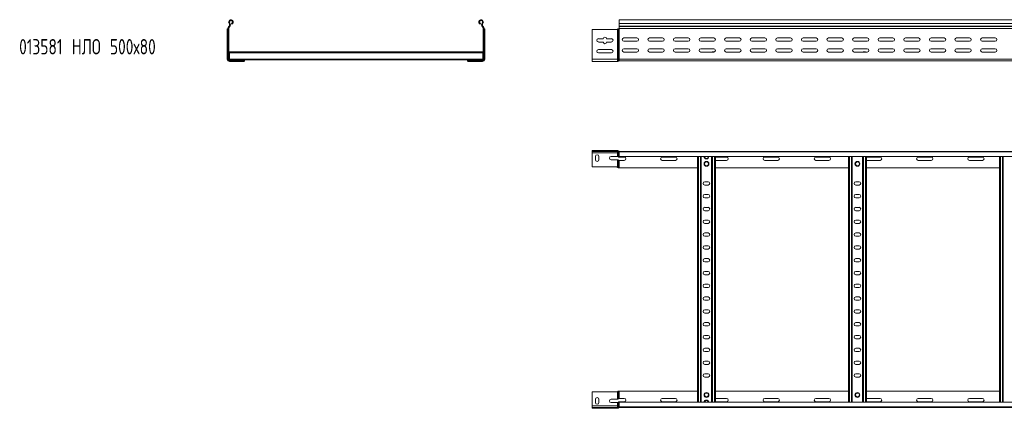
# Model space of a CAD drawing. Header units: millimetres. Extents: x -587 to 3585, y -4791 to -106.
# Tile 2 of 12: x -587 to 1337, y -3539 to -2780. Entities that reach past the tile are written whole.
import ezdxf

# ---------------------------------------------------------------- set-up
doc = ezdxf.new("R2010")
doc.units = ezdxf.units.MM
doc.styles.add('SLDTEXTSTYLE0', font='TXT', dxfattribs={"width": 0.7, "bigfont": 'bigfont'})

msp = doc.modelspace()

# ---------------------------------------------------------------- linework, layer by layer
at = {"color": 7, "linetype": 'Continuous', "lineweight": 15}
for p, q in [((-176.3, -2787), (-177.4, -2787.9)), ((-172.5, -2789.4), (-173, -2787.9)), ((313.3, -2789.4), (313.8, -2787.9)), ((317.1, -2787), (318.2, -2787.9)), ((3531.6, -2780.5), (584.6, -2780.5)), ((584.6, -2780.5), (584.6, -2787.9)), ((584.6, -2787.9), (3531.6, -2787.9)), ((584.6, -2787.9), (584.6, -2793.2)), ((-181.1, -2799.1), (-181.1, -2798.7)), ((-181.1, -2857.5), (-181.1, -2799.1)), ((-180.1, -2798), (-180.1, -2798)), ((-180.1, -2857.5), (-180.1, -2798)), ((-180.1, -2798), (-179.6, -2798)), ((-179.6, -2797.7), (-178.1, -2797.7)), ((-179.6, -2797.7), (-179.6, -2857.5)), ((-178.1, -2797.7), (-178.1, -2857.5)), ((-177.6, -2793.2), (-178, -2793.6)), ((-176.9, -2794.6), (-178, -2793.6)), ((-177.6, -2793.2), (-176.5, -2794.3)), ((-176.5, -2794.3), (-176.9, -2794.6)), ((318.4, -2793.2), (317.3, -2794.3)), ((317.3, -2794.3), (317.6, -2794.6)), ((317.6, -2794.6), (318.7, -2793.6)), ((318.4, -2793.2), (318.7, -2793.6)), ((320.4, -2797.7), (318.9, -2797.7)), ((318.9, -2797.7), (318.9, -2857.5)), ((320.4, -2797.7), (320.4, -2857.5)), ((320.8, -2798), (320.4, -2798)), ((320.9, -2798), (320.8, -2798)), ((320.9, -2857.5), (320.9, -2798)), ((321.9, -2799.1), (321.8, -2798.7)), ((321.9, -2857.5), (321.9, -2799.1)), ((531.6, -2799.5), (531.6, -2857.5)), ((579.8, -2799.5), (531.6, -2799.5)), ((581.3, -2799.1), (581.8, -2798.7)), ((581.3, -2857.5), (581.3, -2799.1)), ((583.5, -2857.5), (583.5, -2798)), ((583.5, -2798), (584.6, -2798)), ((583.5, -2798), (583.5, -2798)), ((584.5, -2797.7), (3531.6, -2797.7)), ((584.6, -2793.2), (3531.6, -2793.2)), ((584.6, -2793.2), (584.6, -2793.6)), ((584.6, -2793.6), (584.6, -2797.5)), ((584.6, -2793.6), (3531.6, -2793.6)), ((584.6, -2857.5), (584.6, -2798)), ((543.9, -2817.5), (553.4, -2817.5)), ((553.4, -2824), (543.9, -2824)), ((559.9, -2817.5), (569.4, -2817.5)), ((569.4, -2824), (559.9, -2824)), ((593.9, -2816), (619.4, -2816)), ((619.4, -2822.5), (593.9, -2822.5)), ((643.9, -2816), (669.4, -2816)), ((669.4, -2822.5), (643.9, -2822.5)), ((693.9, -2816), (719.4, -2816)), ((719.4, -2822.5), (693.9, -2822.5)), ((743.9, -2816), (769.4, -2816)), ((769.4, -2822.5), (743.9, -2822.5)), ((793.9, -2816), (819.4, -2816)), ((819.4, -2822.5), (793.9, -2822.5)), ((843.9, -2816), (869.4, -2816)), ((869.4, -2822.5), (843.9, -2822.5)), ((893.9, -2816), (919.4, -2816)), ((919.4, -2822.5), (893.9, -2822.5)), ((943.9, -2816), (969.4, -2816)), ((969.4, -2822.5), (943.9, -2822.5)), ((993.9, -2816), (1019.4, -2816)), ((1019.4, -2822.5), (993.9, -2822.5)), ((1043.9, -2816), (1069.4, -2816)), ((1069.4, -2822.5), (1043.9, -2822.5)), ((1093.9, -2816), (1119.4, -2816)), ((1119.4, -2822.5), (1093.9, -2822.5)), ((1143.9, -2816), (1169.4, -2816)), ((1169.4, -2822.5), (1143.9, -2822.5)), ((1193.9, -2816), (1219.4, -2816)), ((1219.4, -2822.5), (1193.9, -2822.5)), ((1243.9, -2816), (1269.4, -2816)), ((1269.4, -2822.5), (1243.9, -2822.5)), ((1293.9, -2816), (1319.4, -2816)), ((1319.4, -2822.5), (1293.9, -2822.5)), ((-177.1, -2843.5), (317.9, -2843.5)), ((-177.1, -2843.5), (-177.1, -2845.3)), ((-177.1, -2845.3), (317.9, -2845.3)), ((-177.1, -2845.3), (-177.1, -2857.2)), ((317.9, -2843.5), (317.9, -2845.3)), ((317.9, -2845.3), (317.9, -2857.2)), ((543.9, -2838.7), (569.4, -2838.7)), ((569.4, -2845.2), (543.9, -2845.2)), ((593.9, -2837.2), (619.4, -2837.2)), ((619.4, -2843.7), (593.9, -2843.7)), ((643.9, -2837.2), (669.4, -2837.2)), ((669.4, -2843.7), (643.9, -2843.7)), ((693.9, -2837.2), (719.4, -2837.2)), ((719.4, -2843.7), (693.9, -2843.7)), ((742.8, -2843.5), (743.3, -2843.5)), ((743.9, -2837.2), (769.4, -2837.2)), ((769.4, -2843.7), (743.9, -2843.7)), ((766.9, -2843.5), (770.5, -2843.5)), ((793.9, -2837.2), (819.4, -2837.2)), ((819.4, -2843.7), (793.9, -2843.7)), ((843.9, -2837.2), (869.4, -2837.2)), ((869.4, -2843.7), (843.9, -2843.7)), ((893.9, -2837.2), (919.4, -2837.2)), ((919.4, -2843.7), (893.9, -2843.7)), ((943.9, -2837.2), (969.4, -2837.2)), ((969.4, -2843.7), (943.9, -2843.7)), ((993.9, -2837.2), (1019.4, -2837.2)), ((1019.4, -2843.7), (993.9, -2843.7)), ((1043.9, -2837.2), (1069.4, -2837.2)), ((1069.4, -2843.7), (1043.9, -2843.7)), ((1061.9, -2843.5), (1065.8, -2843.5)), ((1093.9, -2837.2), (1119.4, -2837.2)), ((1119.4, -2843.7), (1093.9, -2843.7)), ((1143.9, -2837.2), (1169.4, -2837.2)), ((1169.4, -2843.7), (1143.9, -2843.7)), ((1193.9, -2837.2), (1219.4, -2837.2)), ((1219.4, -2843.7), (1193.9, -2843.7)), ((1243.9, -2837.2), (1269.4, -2837.2)), ((1269.4, -2843.7), (1243.9, -2843.7)), ((1293.9, -2837.2), (1319.4, -2837.2)), ((1319.4, -2843.7), (1293.9, -2843.7)), ((-181.1, -2857.5), (-180.1, -2857.5)), ((-180.1, -2857.5), (-179.6, -2857.5)), ((-178.1, -2857.5), (-179.6, -2857.5)), ((-177.2, -2858.4), (-177.2, -2858.9)), ((-177.2, -2858.4), (-177.1, -2858.4)), ((-177.2, -2860.4), (-177.2, -2860.5)), ((-177.2, -2860.5), (-176.6, -2860.5)), ((-177.1, -2857.2), (317.9, -2857.2)), ((-177.1, -2857.2), (-177.1, -2858.9)), ((-176.6, -2860.5), (-176.6, -2859)), ((-176.6, -2859), (-147.6, -2859)), ((-176.6, -2860.5), (-147.6, -2860.5)), ((-176.6, -2861), (-176.6, -2860.5)), ((-176.6, -2861), (-168.7, -2861)), ((-176.6, -2862), (-176.6, -2861)), ((-176.6, -2862), (-169.9, -2862)), ((-169.9, -2862), (-163.4, -2862)), ((-163.4, -2862), (-163.4, -2860.5)), ((-163.4, -2862), (-148.7, -2862)), ((-162.2, -2861), (-147.6, -2861)), ((-148.3, -2861.9), (-148.7, -2862)), ((-147.6, -2859), (288.4, -2859)), ((-147.6, -2859), (-147.6, -2860.5)), ((-147.6, -2860.9), (-147.6, -2860.5)), ((-147.6, -2860.9), (-147.6, -2861)), ((288.4, -2859), (288.4, -2860.5)), ((317.4, -2859), (288.4, -2859)), ((317.4, -2860.5), (288.4, -2860.5)), ((288.4, -2860.9), (288.4, -2860.5)), ((288.4, -2860.9), (288.4, -2861)), ((302.9, -2861), (288.4, -2861)), ((289.1, -2861.9), (289.5, -2862)), ((304.1, -2862), (289.5, -2862)), ((304.1, -2862), (304.1, -2860.5)), ((310.6, -2862), (304.1, -2862)), ((317.4, -2861), (309.4, -2861)), ((317.4, -2862), (310.6, -2862)), ((317.4, -2860.5), (317.4, -2859)), ((317.4, -2861), (317.4, -2860.5)), ((317.4, -2860.5), (318, -2860.5)), ((317.4, -2862), (317.4, -2861)), ((317.9, -2857.2), (317.9, -2858.9)), ((317.9, -2858.4), (318, -2858.4)), ((318, -2858.9), (318, -2858.4)), ((318, -2860.5), (318, -2860.4)), ((318.9, -2857.5), (320.4, -2857.5)), ((320.9, -2857.5), (320.4, -2857.5)), ((321.9, -2857.5), (320.9, -2857.5)), ((531.6, -2857.5), (581.3, -2857.5)), ((531.6, -2857.5), (531.6, -2862)), ((531.6, -2862), (581.3, -2862)), ((581.3, -2857.5), (581.3, -2862)), ((581.3, -2857.5), (583.5, -2857.5)), ((583.5, -2857.5), (583.5, -2861)), ((583.5, -2857.5), (584.6, -2857.5)), ((584.6, -2857.5), (584.6, -2860.5)), ((584.6, -2857.5), (3531.6, -2857.5)), ((584.6, -2860.5), (752.2, -2860.5)), ((752.2, -2860.5), (758, -2860.5)), ((758, -2860.5), (1637.2, -2860.5)), ((531.6, -3035.9), (531.6, -3037.4)), ((579.8, -3035.9), (531.6, -3035.9)), ((531.6, -3037.4), (579.8, -3037.4)), ((531.6, -3040.4), (531.6, -3037.4)), ((579.8, -3037.4), (579.8, -3035.9)), ((579.8, -3035.9), (581.3, -3035.9)), ((581.3, -3037.4), (579.8, -3037.4)), ((581.3, -3035.9), (581.8, -3036)), ((581.8, -3037.5), (581.3, -3037.4)), ((581.3, -3037.4), (581.3, -3040.4)), ((581.8, -3036), (581.8, -3037.5)), ((582.4, -3037.9), (582.4, -3040.4)), ((583.5, -3036.9), (583.5, -3037)), ((583.5, -3037), (583.5, -3038.7)), ((584.1, -3038.9), (584.1, -3037.4)), ((584.1, -3037.4), (584.5, -3037.4)), ((584.5, -3037.4), (3531.6, -3037.4)), ((584.6, -3038.5), (584.6, -3037.4)), ((3531.6, -3038.5), (584.6, -3038.5)), ((584.6, -3047.6), (584.6, -3038.5)), ((581.3, -3040.4), (531.6, -3040.4)), ((531.6, -3067.9), (531.6, -3040.4)), ((538.4, -3047.2), (538.4, -3053.7)), ((544.9, -3053.7), (544.9, -3047.2)), ((568.9, -3047.2), (581.3, -3047.2)), ((581.3, -3053.7), (568.9, -3053.7)), ((582.4, -3040.4), (581.3, -3040.4)), ((581.3, -3040.4), (581.3, -3047.2)), ((581.3, -3053.7), (581.3, -3068.3)), ((584.6, -3040.4), (582.4, -3040.4)), ((582.4, -3040.4), (582.4, -3047.5)), ((582.4, -3054), (582.4, -3069.1)), ((584.6, -3047.6), (3531.6, -3047.6)), ((594.4, -3048.7), (584.6, -3048.7)), ((584.6, -3055.2), (584.6, -3069.4)), ((584.6, -3055.2), (594.4, -3055.2)), ((694.4, -3048.7), (668.9, -3048.7)), ((668.9, -3055.2), (694.4, -3055.2)), ((737.6, -3527.2), (737.6, -3047.6)), ((745.1, -3527.2), (745.1, -3047.6)), ((765.1, -3527.2), (765.1, -3047.6)), ((772.6, -3527.2), (772.6, -3047.6)), ((794.4, -3048.7), (772.6, -3048.7)), ((772.6, -3055.2), (794.4, -3055.2)), ((894.4, -3048.7), (868.9, -3048.7)), ((868.9, -3055.2), (894.4, -3055.2)), ((994.4, -3048.7), (968.9, -3048.7)), ((968.9, -3055.2), (994.4, -3055.2)), ((1032.6, -3527.2), (1032.6, -3047.6)), ((1040.1, -3527.2), (1040.1, -3047.6)), ((1060.1, -3527.2), (1060.1, -3047.6)), ((1067.6, -3527.2), (1067.6, -3047.6)), ((1094.4, -3048.7), (1068.9, -3048.7)), ((1068.9, -3055.2), (1094.4, -3055.2)), ((1194.4, -3048.7), (1168.9, -3048.7)), ((1168.9, -3055.2), (1194.4, -3055.2)), ((1294.4, -3048.7), (1268.9, -3048.7)), ((1268.9, -3055.2), (1294.4, -3055.2)), ((1327.6, -3527.2), (1327.6, -3047.6)), ((1335.1, -3527.2), (1335.1, -3047.6)), ((579.8, -3067.9), (531.6, -3067.9)), ((581.3, -3068.3), (581.8, -3068.7)), ((584.6, -3069.4), (583.5, -3069.4)), ((584.6, -3069.4), (737.6, -3069.4)), ((772.6, -3069.4), (1032.6, -3069.4)), ((1067.6, -3069.4), (1327.6, -3069.4)), ((758.4, -3096.7), (751.9, -3096.7)), ((1053.4, -3096.7), (1046.9, -3096.7)), ((751.9, -3103.2), (758.4, -3103.2)), ((1046.9, -3103.2), (1053.4, -3103.2)), ((758.4, -3121.7), (751.9, -3121.7)), ((751.9, -3128.2), (758.4, -3128.2)), ((1053.4, -3121.7), (1046.9, -3121.7)), ((1046.9, -3128.2), (1053.4, -3128.2)), ((758.4, -3146.7), (751.9, -3146.7)), ((751.9, -3153.2), (758.4, -3153.2)), ((1053.4, -3146.7), (1046.9, -3146.7)), ((1046.9, -3153.2), (1053.4, -3153.2)), ((758.4, -3171.7), (751.9, -3171.7)), ((1053.4, -3171.7), (1046.9, -3171.7)), ((751.9, -3178.2), (758.4, -3178.2)), ((1046.9, -3178.2), (1053.4, -3178.2)), ((758.4, -3196.7), (751.9, -3196.7)), ((751.9, -3203.2), (758.4, -3203.2)), ((1053.4, -3196.7), (1046.9, -3196.7)), ((1046.9, -3203.2), (1053.4, -3203.2)), ((758.4, -3221.7), (751.9, -3221.7)), ((751.9, -3228.2), (758.4, -3228.2)), ((1053.4, -3221.7), (1046.9, -3221.7)), ((1046.9, -3228.2), (1053.4, -3228.2)), ((758.4, -3246.7), (751.9, -3246.7)), ((1053.4, -3246.7), (1046.9, -3246.7)), ((751.9, -3253.2), (758.4, -3253.2)), ((1046.9, -3253.2), (1053.4, -3253.2)), ((758.4, -3271.7), (751.9, -3271.7)), ((751.9, -3278.2), (758.4, -3278.2)), ((1053.4, -3271.7), (1046.9, -3271.7)), ((1046.9, -3278.2), (1053.4, -3278.2)), ((758.4, -3296.7), (751.9, -3296.7)), ((751.9, -3303.2), (758.4, -3303.2)), ((1053.4, -3296.7), (1046.9, -3296.7)), ((1046.9, -3303.2), (1053.4, -3303.2)), ((758.4, -3321.7), (751.9, -3321.7)), ((751.9, -3328.2), (758.4, -3328.2)), ((1053.4, -3321.7), (1046.9, -3321.7)), ((1046.9, -3328.2), (1053.4, -3328.2)), ((758.4, -3346.7), (751.9, -3346.7)), ((1053.4, -3346.7), (1046.9, -3346.7)), ((751.9, -3353.2), (758.4, -3353.2)), ((1046.9, -3353.2), (1053.4, -3353.2)), ((758.4, -3371.7), (751.9, -3371.7)), ((751.9, -3378.2), (758.4, -3378.2)), ((1053.4, -3371.7), (1046.9, -3371.7)), ((1046.9, -3378.2), (1053.4, -3378.2)), ((758.4, -3396.7), (751.9, -3396.7)), ((751.9, -3403.2), (758.4, -3403.2)), ((1053.4, -3396.7), (1046.9, -3396.7)), ((1046.9, -3403.2), (1053.4, -3403.2)), ((758.4, -3421.7), (751.9, -3421.7)), ((1053.4, -3421.7), (1046.9, -3421.7)), ((751.9, -3428.2), (758.4, -3428.2)), ((1046.9, -3428.2), (1053.4, -3428.2)), ((758.4, -3446.7), (751.9, -3446.7)), ((751.9, -3453.2), (758.4, -3453.2)), ((1053.4, -3446.7), (1046.9, -3446.7)), ((1046.9, -3453.2), (1053.4, -3453.2)), ((758.4, -3471.7), (751.9, -3471.7)), ((751.9, -3478.2), (758.4, -3478.2)), ((1053.4, -3471.7), (1046.9, -3471.7)), ((1046.9, -3478.2), (1053.4, -3478.2)), ((579.8, -3506.9), (531.6, -3506.9)), ((531.6, -3506.9), (531.6, -3534.4)), ((581.3, -3506.5), (581.8, -3506.1)), ((581.3, -3521.2), (581.3, -3506.5)), ((582.4, -3520.9), (582.4, -3505.7)), ((584.6, -3505.4), (583.5, -3505.4)), ((584.6, -3519.7), (584.6, -3505.4)), ((584.6, -3505.4), (737.6, -3505.4)), ((584.6, -3519.7), (594.4, -3519.7)), ((668.9, -3519.7), (694.4, -3519.7)), ((772.6, -3505.4), (1032.6, -3505.4)), ((772.6, -3519.7), (794.4, -3519.7)), ((868.9, -3519.7), (894.4, -3519.7)), ((968.9, -3519.7), (994.4, -3519.7)), ((1067.6, -3505.4), (1327.6, -3505.4)), ((1068.9, -3519.7), (1094.4, -3519.7)), ((1168.9, -3519.7), (1194.4, -3519.7)), ((1268.9, -3519.7), (1294.4, -3519.7)), ((581.3, -3534.4), (531.6, -3534.4)), ((531.6, -3534.4), (531.6, -3537.4)), ((531.6, -3538.9), (531.6, -3537.4)), ((531.6, -3537.4), (579.8, -3537.4)), ((579.8, -3538.9), (531.6, -3538.9)), ((538.4, -3527.7), (538.4, -3521.2)), ((544.9, -3521.2), (544.9, -3527.7)), ((581.3, -3521.2), (568.9, -3521.2)), ((568.9, -3527.7), (581.3, -3527.7)), ((579.8, -3537.4), (579.8, -3538.9)), ((581.3, -3537.4), (579.8, -3537.4)), ((579.8, -3538.9), (581.3, -3538.9)), ((581.3, -3534.4), (581.3, -3527.7)), ((581.3, -3537.4), (581.3, -3534.4)), ((582.4, -3534.4), (581.3, -3534.4)), ((581.8, -3537.3), (581.3, -3537.4)), ((581.3, -3538.9), (581.8, -3538.9)), ((581.8, -3538.9), (581.8, -3537.3)), ((582.4, -3534.4), (582.4, -3527.4)), ((582.4, -3536.9), (582.4, -3534.4)), ((584.6, -3534.4), (582.4, -3534.4)), ((583.5, -3537.9), (583.5, -3536.1)), ((583.5, -3537.9), (583.5, -3537.9)), ((584.1, -3536), (584.1, -3537.4)), ((584.1, -3537.4), (584.5, -3537.4)), ((584.5, -3537.4), (3531.6, -3537.4)), ((594.4, -3526.2), (584.6, -3526.2)), ((3531.6, -3527.2), (584.6, -3527.2)), ((584.6, -3527.2), (584.6, -3536.3)), ((584.6, -3536.3), (3531.6, -3536.3)), ((584.6, -3536.3), (584.6, -3537.4)), ((694.4, -3526.2), (668.9, -3526.2)), ((794.4, -3526.2), (772.6, -3526.2)), ((894.4, -3526.2), (868.9, -3526.2)), ((994.4, -3526.2), (968.9, -3526.2)), ((1094.4, -3526.2), (1068.9, -3526.2)), ((1194.4, -3526.2), (1168.9, -3526.2)), ((1294.4, -3526.2), (1268.9, -3526.2))]:
    msp.add_line(p, q, dxfattribs=at)
at = {"color": 8, "linetype": 'Continuous', "lineweight": 15}
for p, q in [((743.3, -2843.7), (743.3, -2843.5)), ((766.9, -2843.5), (766.9, -2843.7)), ((1061.9, -2843.5), (1061.9, -2843.7)), ((1065.8, -2843.7), (1065.8, -2843.5)), ((-162.6, -2861.5), (-162.6, -2860.5)), ((303.4, -2861.5), (303.4, -2860.5)), ((584.6, -3047.6), (584.6, -3048.7)), ((739.4, -3527.2), (739.4, -3047.6)), ((743.3, -3527.2), (743.3, -3047.6)), ((766.9, -3527.2), (766.9, -3047.6)), ((770.8, -3527.2), (770.8, -3047.6)), ((1034.4, -3527.2), (1034.4, -3047.6)), ((1038.3, -3527.2), (1038.3, -3047.6)), ((1061.9, -3527.2), (1061.9, -3047.6)), ((1065.8, -3527.2), (1065.8, -3047.6)), ((1329.4, -3527.2), (1329.4, -3047.6)), ((1333.3, -3527.2), (1333.3, -3047.6)), ((584.6, -3527.2), (584.6, -3526.2))]:
    msp.add_line(p, q, dxfattribs=at)
at = {"color": 7, "linetype": 'Continuous', "lineweight": 15, "flags": 128}
for points in [[(1068.9, -3048.7), (1067.7, -3048.9), (1067.6, -3048.9)], [(1067.6, -3054.9), (1067.7, -3055), (1068.9, -3055.2)], [(1067.6, -3519.9), (1067.7, -3519.9), (1068.9, -3519.7)], [(1068.9, -3526.2), (1067.7, -3526), (1067.6, -3525.9)]]:
    msp.add_lwpolyline(points, dxfattribs=at)
at = {"color": 7, "linetype": 'Continuous', "lineweight": 15}
for centre, radius in [((755.1, -3061.9), 4.75), ((755.1, -3061.9), 3.75), ((1050.1, -3061.9), 4.75), ((1050.1, -3061.9), 3.75), ((755.1, -3512.9), 4.75), ((755.1, -3512.9), 3.75), ((1050.1, -3512.9), 4.75), ((1050.1, -3512.9), 3.75)]:
    msp.add_circle(centre, radius, dxfattribs=at)
for centre, radius, start, end in [((-173.9, -2785), 4.55, 288.1, 219.6816), ((-180.5, -2790.5), 4, 316.4649, 39.6816), ((-173.9, -2785), 3.05, 288.1, 219.6816), ((-180.5, -2790.5), 5.5, 316.4649, 39.6816), ((314.7, -2785), 4.55, 320.3184, 251.9), ((314.7, -2785), 3.05, 320.3184, 251.9), ((321.3, -2790.5), 5.5, 140.3184, 223.5351), ((321.3, -2790.5), 4, 140.3184, 223.5351), ((-173.6, -2797.7), 6, 136.4649, 180), ((-173.6, -2797.7), 4.5, 136.4649, 180), ((314.4, -2797.7), 4.5, 0, 43.5351), ((314.4, -2797.7), 6, 0, 43.5351), ((579.8, -2796.5), 3, 270, 299.6396), ((584.1, -2797.5), 0.5, 270, 328.6677), ((543.9, -2820.7), 3.25, 90, 270), ((556.6, -2817.5), 3.25, 0, 180), ((556.6, -2824), 3.25, 180, 0), ((569.4, -2820.7), 3.25, 270, 90), ((593.9, -2819.2), 3.25, 90, 270), ((619.4, -2819.2), 3.25, 270, 90), ((643.9, -2819.2), 3.25, 90, 270), ((669.4, -2819.2), 3.25, 270, 90), ((693.9, -2819.2), 3.25, 90, 270), ((719.4, -2819.2), 3.25, 270, 90), ((743.9, -2819.2), 3.25, 90, 270), ((769.4, -2819.2), 3.25, 270, 90), ((793.9, -2819.2), 3.25, 90, 270), ((819.4, -2819.2), 3.25, 270, 90), ((843.9, -2819.2), 3.25, 90, 270), ((869.4, -2819.2), 3.25, 270, 90), ((893.9, -2819.2), 3.25, 90, 270), ((919.4, -2819.2), 3.25, 270, 90), ((943.9, -2819.2), 3.25, 90, 270), ((969.4, -2819.2), 3.25, 270, 90), ((993.9, -2819.2), 3.25, 90, 270), ((1019.4, -2819.2), 3.25, 270, 90), ((1043.9, -2819.2), 3.25, 90, 270), ((1069.4, -2819.2), 3.25, 270, 90), ((1093.9, -2819.2), 3.25, 90, 270), ((1119.4, -2819.2), 3.25, 270, 90), ((1143.9, -2819.2), 3.25, 90, 270), ((1169.4, -2819.2), 3.25, 270, 90), ((1193.9, -2819.2), 3.25, 90, 270), ((1219.4, -2819.2), 3.25, 270, 90), ((1243.9, -2819.2), 3.25, 90, 270), ((1269.4, -2819.2), 3.25, 270, 90), ((1293.9, -2819.2), 3.25, 90, 270), ((1319.4, -2819.2), 3.25, 270, 90), ((543.9, -2842), 3.25, 90, 270), ((569.4, -2842), 3.25, 270, 90), ((593.9, -2840.5), 3.25, 90, 270), ((619.4, -2840.5), 3.25, 270, 90), ((643.9, -2840.5), 3.25, 90, 270), ((669.4, -2840.5), 3.25, 270, 90), ((693.9, -2840.5), 3.25, 90, 270), ((719.4, -2840.5), 3.25, 270, 90), ((743.9, -2840.5), 3.25, 90, 270), ((743.3, -2845.3), 1.8, 63.4372, 90), ((766.9, -2845.3), 1.8, 90, 116.5628), ((769.4, -2840.5), 3.25, 270, 90), ((793.9, -2840.5), 3.25, 90, 270), ((819.4, -2840.5), 3.25, 270, 90), ((843.9, -2840.5), 3.25, 90, 270), ((869.4, -2840.5), 3.25, 270, 90), ((893.9, -2840.5), 3.25, 90, 270), ((919.4, -2840.5), 3.25, 270, 90), ((943.9, -2840.5), 3.25, 90, 270), ((969.4, -2840.5), 3.25, 270, 90), ((993.9, -2840.5), 3.25, 90, 270), ((1019.4, -2840.5), 3.25, 270, 90), ((1043.9, -2840.5), 3.25, 90, 270), ((1061.9, -2845.3), 1.8, 90, 116.5628), ((1065.8, -2845.3), 1.8, 63.4372, 90), ((1069.4, -2840.5), 3.25, 270, 90), ((1093.9, -2840.5), 3.25, 90, 270), ((1119.4, -2840.5), 3.25, 270, 90), ((1143.9, -2840.5), 3.25, 90, 270), ((1169.4, -2840.5), 3.25, 270, 90), ((1193.9, -2840.5), 3.25, 90, 270), ((1219.4, -2840.5), 3.25, 270, 90), ((1243.9, -2840.5), 3.25, 90, 270), ((1269.4, -2840.5), 3.25, 270, 90), ((1293.9, -2840.5), 3.25, 90, 270), ((1319.4, -2840.5), 3.25, 270, 90), ((-176.6, -2857.5), 4.5, 180, 270), ((-176.6, -2857.5), 3.5, 180, 270), ((-176.6, -2857.5), 3, 180, 270), ((-176.6, -2857.5), 1.5, 180, 270), ((317.4, -2857.5), 3, 270, 0), ((317.4, -2857.5), 1.5, 270, 0), ((317.4, -2857.5), 3.5, 270, 0), ((317.4, -2857.5), 4.5, 270, 0), ((581.3, -2859), 3, 270, 318.1897), ((584.6, -2862), 1.5, 90, 138.1897), ((584.6, -3035.9), 1.5, 224.8835, 270), ((584.6, -3035.9), 3, 249.2512, 260.4059), ((541.6, -3047.2), 3.25, 0, 180), ((541.6, -3053.7), 3.25, 180, 0), ((568.9, -3050.4), 3.25, 90, 270), ((594.4, -3051.9), 3.25, 270, 90), ((668.9, -3051.9), 3.25, 90, 270), ((694.4, -3051.9), 3.25, 270, 90), ((755.1, -3047.3), 4.75, 183.9233, 356.0767), ((794.4, -3051.9), 3.25, 270, 90), ((868.9, -3051.9), 3.25, 90, 270), ((894.4, -3051.9), 3.25, 270, 90), ((968.9, -3051.9), 3.25, 90, 270), ((994.4, -3051.9), 3.25, 270, 90), ((1094.4, -3051.9), 3.25, 270, 90), ((1168.9, -3051.9), 3.25, 90, 270), ((1194.4, -3051.9), 3.25, 270, 90), ((1268.9, -3051.9), 3.25, 90, 270), ((1294.4, -3051.9), 3.25, 270, 90), ((579.8, -3070.9), 3, 60.3604, 90), ((751.9, -3099.9), 3.25, 90, 270), ((758.4, -3099.9), 3.25, 270, 90), ((1046.9, -3099.9), 3.25, 90, 270), ((1053.4, -3099.9), 3.25, 270, 90), ((751.9, -3124.9), 3.25, 90, 270), ((758.4, -3124.9), 3.25, 270, 90), ((1046.9, -3124.9), 3.25, 90, 270), ((1053.4, -3124.9), 3.25, 270, 90), ((751.9, -3149.9), 3.25, 90, 270), ((758.4, -3149.9), 3.25, 270, 90), ((1046.9, -3149.9), 3.25, 90, 270), ((1053.4, -3149.9), 3.25, 270, 90), ((751.9, -3174.9), 3.25, 90, 270), ((758.4, -3174.9), 3.25, 270, 90), ((1046.9, -3174.9), 3.25, 90, 270), ((1053.4, -3174.9), 3.25, 270, 90), ((751.9, -3199.9), 3.25, 90, 270), ((758.4, -3199.9), 3.25, 270, 90), ((1046.9, -3199.9), 3.25, 90, 270), ((1053.4, -3199.9), 3.25, 270, 90), ((751.9, -3224.9), 3.25, 90, 270), ((758.4, -3224.9), 3.25, 270, 90), ((1046.9, -3224.9), 3.25, 90, 270), ((1053.4, -3224.9), 3.25, 270, 90), ((751.9, -3249.9), 3.25, 90, 270), ((758.4, -3249.9), 3.25, 270, 90), ((1046.9, -3249.9), 3.25, 90, 270), ((1053.4, -3249.9), 3.25, 270, 90), ((751.9, -3274.9), 3.25, 90, 270), ((758.4, -3274.9), 3.25, 270, 90), ((1046.9, -3274.9), 3.25, 90, 270), ((1053.4, -3274.9), 3.25, 270, 90), ((751.9, -3299.9), 3.25, 90, 270), ((758.4, -3299.9), 3.25, 270, 90), ((1046.9, -3299.9), 3.25, 90, 270), ((1053.4, -3299.9), 3.25, 270, 90), ((751.9, -3324.9), 3.25, 90, 270), ((758.4, -3324.9), 3.25, 270, 90), ((1046.9, -3324.9), 3.25, 90, 270), ((1053.4, -3324.9), 3.25, 270, 90), ((751.9, -3349.9), 3.25, 90, 270), ((758.4, -3349.9), 3.25, 270, 90), ((1046.9, -3349.9), 3.25, 90, 270), ((1053.4, -3349.9), 3.25, 270, 90), ((751.9, -3374.9), 3.25, 90, 270), ((758.4, -3374.9), 3.25, 270, 90), ((1046.9, -3374.9), 3.25, 90, 270), ((1053.4, -3374.9), 3.25, 270, 90), ((751.9, -3399.9), 3.25, 90, 270), ((758.4, -3399.9), 3.25, 270, 90), ((1046.9, -3399.9), 3.25, 90, 270), ((1053.4, -3399.9), 3.25, 270, 90), ((751.9, -3424.9), 3.25, 90, 270), ((758.4, -3424.9), 3.25, 270, 90), ((1046.9, -3424.9), 3.25, 90, 270), ((1053.4, -3424.9), 3.25, 270, 90), ((751.9, -3449.9), 3.25, 90, 270), ((758.4, -3449.9), 3.25, 270, 90), ((1046.9, -3449.9), 3.25, 90, 270), ((1053.4, -3449.9), 3.25, 270, 90), ((751.9, -3474.9), 3.25, 90, 270), ((758.4, -3474.9), 3.25, 270, 90), ((1046.9, -3474.9), 3.25, 90, 270), ((1053.4, -3474.9), 3.25, 270, 90), ((541.6, -3521.2), 3.25, 0, 180), ((579.8, -3503.9), 3, 270, 299.6396), ((594.4, -3522.9), 3.25, 270, 90), ((668.9, -3522.9), 3.25, 90, 270), ((694.4, -3522.9), 3.25, 270, 90), ((794.4, -3522.9), 3.25, 270, 90), ((868.9, -3522.9), 3.25, 90, 270), ((894.4, -3522.9), 3.25, 270, 90), ((968.9, -3522.9), 3.25, 90, 270), ((994.4, -3522.9), 3.25, 270, 90), ((1094.4, -3522.9), 3.25, 270, 90), ((1168.9, -3522.9), 3.25, 90, 270), ((1194.4, -3522.9), 3.25, 270, 90), ((1268.9, -3522.9), 3.25, 90, 270), ((1294.4, -3522.9), 3.25, 270, 90), ((541.6, -3527.7), 3.25, 180, 0), ((568.9, -3524.4), 3.25, 90, 270), ((584.6, -3538.9), 3, 99.5941, 110.7488), ((584.6, -3538.9), 1.5, 90, 135.1165), ((755.1, -3527.5), 4.75, 3.9233, 176.0767)]:
    msp.add_arc(centre, radius, start, end, dxfattribs=at)
at = {"color": 8, "linetype": 'Continuous', "lineweight": 15}
for centre, start, end in [((755.1, -3047.3), 184.9719, 355.0281), ((755.1, -3527.5), 4.9719, 175.0281)]:
    msp.add_arc(centre, 3.75, start, end, dxfattribs=at)
at = {"color": 7, "linetype": 'Continuous', "lineweight": 15}
for points, knots in [([(-181.1, -2798.7), (-181, -2798.5), (-180.9, -2798.3), (-180.7, -2798), (-180.3, -2798), (-180.1, -2798), (-180.1, -2798)], [0, 0, 0, 0, 0.266458, 0.610793, 0.942066, 1, 1, 1, 1]), ([(321.8, -2798.7), (321.8, -2798.5), (321.7, -2798.3), (321.4, -2798), (321.1, -2798), (320.9, -2798), (320.9, -2798)], [0, 0, 0, 0, 0.266458, 0.610796, 0.942062, 1, 1, 1, 1]), ([(581.8, -2798.7), (582, -2798.5), (582.3, -2798.3), (582.9, -2798), (583.3, -2798), (583.5, -2798), (583.5, -2798)], [0, 0, 0, 0, 0.266458, 0.610793, 0.942066, 1, 1, 1, 1]), ([(584.5, -2797.7), (584.6, -2797.7), (584.6, -2797.6), (584.6, -2797.5), (584.6, -2797.5)], [0, 0, 0, 0, 0.614557, 1, 1, 1, 1]), ([(-169.1, -2861.5), (-169.3, -2861.6), (-169.6, -2861.8), (-169.8, -2862), (-169.9, -2862), (-169.9, -2862)], [0, 0, 0, 0, 0.40709, 0.75164, 1, 1, 1, 1]), ([(-168.7, -2861), (-168.8, -2861.1), (-168.9, -2861.3), (-169.1, -2861.4), (-169.1, -2861.5)], [0, 0, 0, 0, 0.771636, 1, 1, 1, 1]), ([(-168.4, -2860.5), (-168.4, -2860.5), (-168.4, -2860.5), (-168.5, -2860.7), (-168.6, -2860.9), (-168.7, -2861)], [0, 0, 0, 0, 0.346293, 0.691424, 1, 1, 1, 1]), ([(-163.4, -2862), (-163.3, -2862), (-163.3, -2861.9), (-163, -2861.7), (-162.8, -2861.6), (-162.6, -2861.5)], [0, 0, 0, 0, 0.33362, 0.666047, 1, 1, 1, 1]), ([(-162.6, -2861.5), (-162.5, -2861.4), (-162.3, -2861.2), (-162.2, -2861), (-162.2, -2861)], [0, 0, 0, 0, 0.771581, 1, 1, 1, 1]), ([(-162.2, -2861), (-162.1, -2860.9), (-162, -2860.6), (-161.9, -2860.5), (-161.9, -2860.5), (-161.9, -2860.5)], [0, 0, 0, 0, 0.406648, 0.815333, 1, 1, 1, 1]), ([(-147.6, -2861), (-147.6, -2861.2), (-147.7, -2861.5), (-147.9, -2861.8), (-148.2, -2861.9), (-148.3, -2861.9)], [0, 0, 0, 0, 0.363547, 0.7288325, 1, 1, 1, 1]), ([(288.4, -2861), (288.4, -2861.2), (288.4, -2861.5), (288.7, -2861.8), (288.9, -2861.9), (289.1, -2861.9)], [0, 0, 0, 0, 0.363548, 0.728831, 1, 1, 1, 1]), ([(302.9, -2861), (302.9, -2860.9), (302.7, -2860.6), (302.6, -2860.5), (302.6, -2860.5), (302.6, -2860.5)], [0, 0, 0, 0, 0.406649, 0.815333, 1, 1, 1, 1]), ([(303.4, -2861.5), (303.2, -2861.4), (303.1, -2861.2), (303, -2861), (302.9, -2861)], [0, 0, 0, 0, 0.771576, 1, 1, 1, 1]), ([(304.1, -2862), (304.1, -2862), (304.1, -2861.9), (303.8, -2861.7), (303.5, -2861.6), (303.4, -2861.5)], [0, 0, 0, 0, 0.33362, 0.666053, 1, 1, 1, 1]), ([(309.1, -2860.5), (309.1, -2860.5), (309.2, -2860.5), (309.3, -2860.7), (309.4, -2860.9), (309.4, -2861)], [0, 0, 0, 0, 0.346295, 0.691424, 1, 1, 1, 1]), ([(309.4, -2861), (309.5, -2861.1), (309.6, -2861.3), (309.8, -2861.4), (309.9, -2861.5)], [0, 0, 0, 0, 0.77164, 1, 1, 1, 1]), ([(309.9, -2861.5), (310.1, -2861.6), (310.4, -2861.8), (310.6, -2862), (310.6, -2862), (310.6, -2862)], [0, 0, 0, 0, 0.407091, 0.75164, 1, 1, 1, 1]), ([(581.8, -3036), (582, -3036), (582.3, -3036.1), (582.9, -3036.4), (583.3, -3036.7), (583.5, -3036.9), (583.5, -3036.9)], [0, 0, 0, 0, 0.266458, 0.610796, 0.942062, 1, 1, 1, 1]), ([(582.4, -3037.9), (582.3, -3037.8), (582.1, -3037.6), (581.9, -3037.6), (581.8, -3037.5)], [0, 0, 0, 0, 0.627709, 1, 1, 1, 1]), ([(583.5, -3038.7), (583.3, -3038.6), (582.8, -3038.4), (582.5, -3038.1), (582.4, -3037.9)], [0, 0, 0, 0, 0.578888, 1, 1, 1, 1]), ([(584.6, -3038.9), (584.6, -3038.9), (584.6, -3038.9), (584.5, -3038.9), (584.4, -3038.9), (584.2, -3038.9), (584.1, -3038.9), (584.1, -3038.9)], [0, 0, 0, 0, 0.2140522, 0.4282451, 0.6419466, 0.8545892, 1, 1, 1, 1]), ([(584.5, -3037.4), (584.6, -3037.4), (584.6, -3037.4), (584.6, -3037.4), (584.6, -3037.4)], [0, 0, 0, 0, 0.6145583, 1, 1, 1, 1]), ([(581.3, -3047.2), (581.4, -3047.2), (581.7, -3047.2), (582.1, -3047.3), (582.3, -3047.4), (582.4, -3047.5)], [0, 0, 0, 0, 0.34634, 0.691515, 1, 1, 1, 1]), ([(582.4, -3054), (582.2, -3053.9), (582, -3053.8), (581.6, -3053.7), (581.3, -3053.7), (581.3, -3053.7)], [0, 0, 0, 0, 0.406568, 0.815308, 1, 1, 1, 1]), ([(582.4, -3047.5), (582.5, -3047.6), (582.7, -3047.7), (582.9, -3047.9), (582.9, -3047.9)], [0, 0, 0, 0, 0.771681, 1, 1, 1, 1]), ([(582.9, -3054.4), (582.8, -3054.3), (582.6, -3054.1), (582.4, -3054), (582.4, -3054)], [0, 0, 0, 0, 0.771615, 1, 1, 1, 1]), ([(582.9, -3047.9), (583.1, -3048.1), (583.4, -3048.4), (584.1, -3048.6), (584.4, -3048.7), (584.6, -3048.7)], [0, 0, 0, 0, 0.406994, 0.751645, 1, 1, 1, 1]), ([(584.6, -3055.2), (584.4, -3055.1), (583.9, -3055.1), (583.4, -3054.8), (583.1, -3054.6), (582.9, -3054.4)], [0, 0, 0, 0, 0.333735, 0.666057, 1, 1, 1, 1]), ([(581.8, -3068.7), (581.9, -3068.8), (582.1, -3069), (582.3, -3069.1), (582.4, -3069.1)], [0, 0, 0, 0, 0.357143, 1, 1, 1, 1]), ([(582.4, -3069.1), (582.6, -3069.2), (582.9, -3069.4), (583.4, -3069.4), (583.5, -3069.4)], [0, 0, 0, 0, 0.5964403, 1, 1, 1, 1]), ([(581.8, -3506.1), (581.9, -3506), (582.1, -3505.9), (582.3, -3505.8), (582.4, -3505.7)], [0, 0, 0, 0, 0.357152, 1, 1, 1, 1]), ([(582.4, -3505.7), (582.6, -3505.6), (582.9, -3505.5), (583.4, -3505.4), (583.5, -3505.4)], [0, 0, 0, 0, 0.5964403, 1, 1, 1, 1]), ([(582.9, -3520.4), (582.8, -3520.6), (582.6, -3520.7), (582.4, -3520.8), (582.4, -3520.9)], [0, 0, 0, 0, 0.77161, 1, 1, 1, 1]), ([(584.6, -3519.7), (584.4, -3519.7), (583.9, -3519.7), (583.4, -3520), (583.1, -3520.3), (582.9, -3520.4)], [0, 0, 0, 0, 0.333736, 0.66606, 1, 1, 1, 1]), ([(582.4, -3520.9), (582.2, -3520.9), (582, -3521.1), (581.6, -3521.2), (581.3, -3521.2), (581.3, -3521.2)], [0, 0, 0, 0, 0.406569, 0.815307, 1, 1, 1, 1]), ([(581.3, -3527.7), (581.4, -3527.7), (581.7, -3527.6), (582.1, -3527.5), (582.3, -3527.4), (582.4, -3527.4)], [0, 0, 0, 0, 0.3463412, 0.6915204, 1, 1, 1, 1]), ([(582.4, -3536.9), (582.3, -3537), (582.1, -3537.2), (581.9, -3537.3), (581.8, -3537.3)], [0, 0, 0, 0, 0.627708, 1, 1, 1, 1]), ([(581.8, -3538.9), (582, -3538.8), (582.3, -3538.8), (582.9, -3538.5), (583.3, -3538.1), (583.5, -3537.9), (583.5, -3537.9)], [0, 0, 0, 0, 0.266458, 0.610793, 0.942066, 1, 1, 1, 1]), ([(582.4, -3527.4), (582.5, -3527.3), (582.7, -3527.2), (582.9, -3527), (582.9, -3526.9)], [0, 0, 0, 0, 0.77168, 1, 1, 1, 1]), ([(583.5, -3536.1), (583.3, -3536.2), (582.8, -3536.4), (582.5, -3536.8), (582.4, -3536.9)], [0, 0, 0, 0, 0.578884, 1, 1, 1, 1]), ([(582.9, -3526.9), (583.1, -3526.8), (583.4, -3526.4), (584.1, -3526.2), (584.4, -3526.2), (584.6, -3526.2)], [0, 0, 0, 0, 0.406993, 0.751645, 1, 1, 1, 1]), ([(584.6, -3535.9), (584.6, -3535.9), (584.6, -3535.9), (584.5, -3535.9), (584.4, -3535.9), (584.2, -3535.9), (584.1, -3536), (584.1, -3536)], [0, 0, 0, 0, 0.214052, 0.428245, 0.641946, 0.854587, 1, 1, 1, 1]), ([(584.5, -3537.4), (584.6, -3537.4), (584.6, -3537.4), (584.6, -3537.4), (584.6, -3537.4)], [0, 0, 0, 0, 0.614557, 1, 1, 1, 1])]:
    msp.add_open_spline(points, degree=3, knots=knots, dxfattribs=at)

# ---------------------------------------------------------------- texts
at = {"color": 7, "linetype": 'Continuous', "lineweight": 0, "insert": (-587.8, -2818.2), "char_height": 30, "attachment_point": 1, "style": 'SLDTEXTSTYLE0'}
msp.add_mtext('013581 \\M+1844E\\M+1844C\\M+1844F 500\\M+1848780', dxfattribs=at)

doc.saveas('drawing.dxf')
